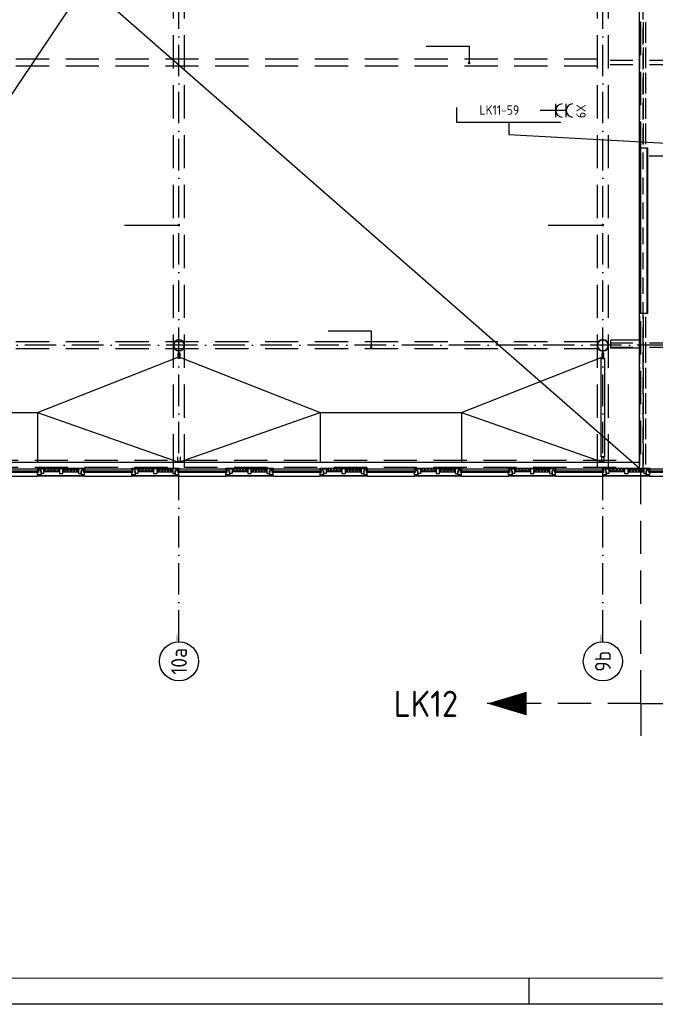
# Model space of a CAD drawing. Header units: millimetres. Extents: x 84333 to 241285, y -2244 to 84291.
# Tile 23 of 74: x 158474 to 170620, y 191 to 18995. Entities that reach past the tile are written whole.
import ezdxf
from ezdxf.enums import TextEntityAlignment as Align

# ---------------------------------------------------------------- set-up
doc = ezdxf.new("R2010")
doc.units = ezdxf.units.MM
doc.header["$LTSCALE"] = 100
for name, pattern in [('DASHDOT', [9, 6, -1.5, 0, -1.5]), ('HIDDEN', [9.525, 6.35, -3.175]), ('HIDDEN2', [4.7625, 3.175, -1.5875])]:
    doc.linetypes.add(name, pattern=pattern)
doc.layers.get('0').update_dxf_attribs({"linetype": 'CONTINUOUS'})
for name, color, linetype in [('AFDELING', 4, 'CONTINUOUS'), ('AL$7----_STRAMIEN', 1, 'DASHDOT'), ('AL21K---_ISOLATIE', 1, 'CONTINUOUS'), ('AL22----_BINNENWAND', 7, 'CONTINUOUS'), ('AL23----_VLOEREN', 4, 'CONTINUOUS'), ('AL28----_KONSTRUKTIE', 3, 'CONTINUOUS'), ('AL31----_BUITENKOZ', 7, 'CONTINUOUS'), ('AL32----_BINNENKOZ', 7, 'CONTINUOUS'), ('ALN-----_BLOCKNAAM', 2, 'CONTINUOUS'), ('ALXOU---_GLAS', 7, 'CONTINUOUS'), ('EB62203-_ATTRIB', 2, 'CONTINUOUS'), ('EL62203-_KRACHT-WCD230', 3, 'CONTINUOUS'), ('EL6441--_DATACOM', 3, 'CONTINUOUS'), ('FL82----', 7, 'CONTINUOUS'), ('LIJN025', 10, 'CONTINUOUS'), ('LIJN050', 90, 'CONTINUOUS'), ('LIJN070', 130, 'CONTINUOUS'), ('MV-BINNENKOZIJN', 1, 'CONTINUOUS'), ('TEKST25', 10, 'CONTINUOUS'), ('TEKST35', 50, 'CONTINUOUS'), ('TEKST50', 90, 'CONTINUOUS')]:
    doc.layers.add(name, color=color, linetype=linetype)
doc.styles.add('1_8', font='ISO', dxfattribs={"height": 1.8})
doc.styles.add('ISO', font='ISO.shx')
doc.styles.add('MAATVOERING', font='iso.shx')
doc.styles.add('NORATT', font='isocp.shx')
doc.styles.add('ROMAND', font='romand')
doc.styles.get("Standard").update_dxf_attribs({"font": 'iso.shx'})
doc.styles.add('TECHNIC', font='technic_.ttf')

# ---------------------------------------------------------------- blocks, each defined once
blk = doc.blocks.new('A0-GE')
at = {"layer": 'LIJN025'}
blk.add_line((775, 0), (775, 5), dxfattribs=at)
blk.add_lwpolyline([(1500, 841), (1500, 0), (0, 0), (0, 841)], close=True, dxfattribs=at)
at = {"layer": 'LIJN050', "const_width": 0.2}
blk.add_lwpolyline([(1495, 836), (25, 836), (25, 5), (1495, 5)], close=True, dxfattribs=at)
at = {"layer": 'TEKST25', "style": 'ROMAND', "width": 2.899115}
blk.add_attdef('STATUS', text='', height=2.5, dxfattribs=at).set_placement((1454, 71.5), (1493, 71.5), align=Align.FIT)
at = {"layer": 'TEKST25', "style": 'ISO'}
for tag, p in [('E', (1455.25, 66)), ('NAAM-E', (1466.75, 66)), ('DATUM-E', (1485, 66)), ('D', (1455.25, 61)), ('NAAM-D', (1466.75, 61)), ('DATUM-D', (1485, 61)), ('C', (1455.25, 56)), ('NAAM-C', (1466.75, 56)), ('DATUM-C', (1485, 56)), ('B', (1455.25, 51)), ('NAAM-B', (1466.75, 51)), ('DATUM-B', (1485, 51)), ('A', (1455.25, 46)), ('NAAM-A', (1466.75, 46)), ('DATUM-A', (1485, 46))]:
    blk.add_attdef(tag, text='', height=2.5, dxfattribs=at).set_placement(p, align=Align.CENTER)
for tag, p in [('DATUM', (1332.75, 36.25)), ('SCHAAL', (1368, 36.25)), ('GETEKEND', (1398.25, 36.25)), ('GECONTOL.', (1433, 36.25)), ('FORMAAT', (1463.25, 28.25))]:
    blk.add_attdef(tag, p, '', height=2.5, dxfattribs=at)
at = {"layer": 'TEKST35', "style": 'ISO'}
for tag, p in [('PROJECT', (1334.5, 72.5)), ('PLAATS', (1334.5, 63.5)), ('INSTALLATIE-REGEL1', (1334.5, 52.5)), ('INSTALLATIE-REGEL2', (1334.5, 43.5))]:
    blk.add_attdef(tag, p, '', height=4, dxfattribs=at)
blk.add_attdef('PROJ.NR.', text='', height=4, dxfattribs=at).set_placement((1481, 23), align=Align.CENTER)
at = {"layer": 'TEKST50', "style": 'ISO'}
blk.add_attdef('FILE-NAAM', text='', height=5, dxfattribs=at).set_placement((1473.5, 7.5), align=Align.CENTER)
blk = doc.blocks.new('DEMARKATIE1EB')
at = {"layer": 'LIJN050'}
blk.add_lwpolyline([(-54807, -5528, 0, 453, 0), (-54053, -5528, 453, 453, 0)], format="xyseb", dxfattribs=at)
at = {"layer": 'LIJN070', "linetype": 'HIDDEN'}
for p, q in [((-51870, -5528), (-51870, 23182)), ((-51870, -5528), (-54807, -5528)), ((-51870, -5528), (-51870, -6146)), ((-51852, -5528), (-48915, -5528))]:
    blk.add_line(p, q, dxfattribs=at)
at = {"layer": 'TEKST50', "style": 'MAATVOERING'}
blk.add_text('LK12', height=500, dxfattribs=at).set_placement((-56591, -5783))
blk = doc.blocks.new('ES3W2A')
for p, q in [((1.25, 2), (-1.25, 2)), ((0, 2), (0, -3)), ((1.25, 0), (-1.25, 0))]:
    blk.add_line(p, q)
for centre in [(0, 3.25), (0, 1.25)]:
    blk.add_arc(centre, 1.25, 180, 0)
at = {"style": '1_8'}
for tag, flags, p in [('VERMOGEN', 9, (-2.5, 5)), ('GROEP', 8, (0, 5)), ('SCHAK', 8, (2.5, 5)), ('GELIJK', 9, (5, 5)), ('KAST', 9, (7, 5)), ('TAL', 8, (2.5, 5))]:
    blk.add_attdef(tag, text='', height=1.8, rotation=90, dxfattribs=dict(at, flags=flags)).set_placement(p, align=Align.MIDDLE_CENTER)
at = {"style": '1_8', "width": 0.7, "flags": 8}
blk.add_attdef('DOEL', text='', height=1.8, rotation=90, dxfattribs=at).set_placement((-2.5, 5), align=Align.MIDDLE_LEFT)
at = {"style": '1_8', "flags": 9}
blk.add_attdef('M_CODE', text='', height=1.8, dxfattribs=at).set_placement((0, 0), align=Align.MIDDLE_CENTER)
blk = doc.blocks.new('1011')
at = {"layer": 'AL$7----_STRAMIEN', "color": 7, "linetype": 'Continuous'}
blk.add_circle((-750, 0), 750, dxfattribs=at)
at = {"layer": 'AL$7----_STRAMIEN', "color": 3, "linetype": 'Continuous'}
blk.add_attdef('STR-NAAM', text='', height=600, rotation=360, dxfattribs=at).set_placement((-750, 0), align=Align.MIDDLE)
at = {"layer": 'ALN-----_BLOCKNAAM', "linetype": 'Continuous'}
blk.add_text('1011', height=100, dxfattribs=at).set_placement((0, 0))
blk = doc.blocks.new('A$C13e6995e')
at = {"layer": 'AL$7----_STRAMIEN'}
for points in [[(77185, 9360), (77185, 48023)], [(85285, 9360), (85285, 48023)]]:
    blk.add_lwpolyline(points, dxfattribs=at)
at = {"layer": 'AL$7----_STRAMIEN', "color": 1}
blk.add_lwpolyline([(107244, 15020), (59485, 15020), (37921, 15020)], dxfattribs=at)
at = {"layer": 'AL21K---_ISOLATIE', "color": 8, "linetype": 'Continuous'}
for p, q in [((74899, 12661), (74599, 12661)), ((74629, 12661), (74599, 12601)), ((74899, 12601), (74599, 12601)), ((74659, 12601), (74629, 12661)), ((74689, 12661), (74659, 12601)), ((74719, 12601), (74689, 12661)), ((74749, 12661), (74719, 12601)), ((74779, 12601), (74749, 12661)), ((74809, 12661), (74779, 12601)), ((74839, 12601), (74809, 12661)), ((74869, 12661), (74839, 12601)), ((74899, 12601), (74869, 12661)), ((74966, 12661), (75265, 12661)), ((74966, 12661), (74996, 12601)), ((74966, 12601), (75265, 12601)), ((74996, 12601), (75026, 12661)), ((75026, 12661), (75056, 12601)), ((75056, 12601), (75086, 12661)), ((75086, 12661), (75116, 12601)), ((75116, 12601), (75146, 12661)), ((75146, 12661), (75176, 12601)), ((75176, 12601), (75206, 12661)), ((75206, 12661), (75235, 12601)), ((75235, 12601), (75265, 12661)), ((76699, 12661), (76399, 12661)), ((76429, 12661), (76399, 12601)), ((76699, 12601), (76399, 12601)), ((76459, 12601), (76429, 12661)), ((76489, 12661), (76459, 12601)), ((76519, 12601), (76489, 12661)), ((76549, 12661), (76519, 12601)), ((76579, 12601), (76549, 12661)), ((76609, 12661), (76579, 12601)), ((76639, 12601), (76609, 12661)), ((76669, 12661), (76639, 12601)), ((76699, 12601), (76669, 12661)), ((76766, 12661), (77065, 12661)), ((76766, 12661), (76796, 12601)), ((76766, 12601), (77065, 12601)), ((76796, 12601), (76826, 12661)), ((76826, 12661), (76856, 12601)), ((76856, 12601), (76886, 12661)), ((76886, 12661), (76916, 12601)), ((76916, 12601), (76946, 12661)), ((76946, 12661), (76976, 12601)), ((76976, 12601), (77006, 12661)), ((77006, 12661), (77035, 12601)), ((77035, 12601), (77065, 12661)), ((78499, 12661), (78199, 12661)), ((78229, 12661), (78199, 12601)), ((78499, 12601), (78199, 12601)), ((78259, 12601), (78229, 12661)), ((78289, 12661), (78259, 12601)), ((78319, 12601), (78289, 12661)), ((78349, 12661), (78319, 12601)), ((78379, 12601), (78349, 12661)), ((78409, 12661), (78379, 12601)), ((78439, 12601), (78409, 12661)), ((78469, 12661), (78439, 12601)), ((78499, 12601), (78469, 12661)), ((78566, 12661), (78865, 12661)), ((78566, 12661), (78596, 12601)), ((78566, 12601), (78865, 12601)), ((78596, 12601), (78626, 12661)), ((78626, 12661), (78656, 12601)), ((78656, 12601), (78686, 12661)), ((78686, 12661), (78716, 12601)), ((78716, 12601), (78746, 12661)), ((78746, 12661), (78776, 12601)), ((78776, 12601), (78806, 12661)), ((78806, 12661), (78835, 12601)), ((78835, 12601), (78865, 12661)), ((80299, 12661), (79999, 12661)), ((80029, 12661), (79999, 12601)), ((80299, 12601), (79999, 12601)), ((80059, 12601), (80029, 12661)), ((80089, 12661), (80059, 12601)), ((80119, 12601), (80089, 12661)), ((80149, 12661), (80119, 12601)), ((80179, 12601), (80149, 12661)), ((80209, 12661), (80179, 12601)), ((80239, 12601), (80209, 12661)), ((80269, 12661), (80239, 12601)), ((80299, 12601), (80269, 12661)), ((80366, 12661), (80665, 12661)), ((80366, 12661), (80396, 12601)), ((80366, 12601), (80665, 12601)), ((80396, 12601), (80426, 12661)), ((80426, 12661), (80456, 12601)), ((80456, 12601), (80486, 12661)), ((80486, 12661), (80516, 12601)), ((80516, 12601), (80546, 12661)), ((80546, 12661), (80576, 12601)), ((80576, 12601), (80606, 12661)), ((80606, 12661), (80635, 12601)), ((80635, 12601), (80665, 12661)), ((82099, 12661), (81799, 12661)), ((81829, 12661), (81799, 12601)), ((82099, 12601), (81799, 12601)), ((81859, 12601), (81829, 12661)), ((81889, 12661), (81859, 12601)), ((81919, 12601), (81889, 12661)), ((81949, 12661), (81919, 12601)), ((81979, 12601), (81949, 12661)), ((82009, 12661), (81979, 12601)), ((82039, 12601), (82009, 12661)), ((82069, 12661), (82039, 12601)), ((82099, 12601), (82069, 12661)), ((82166, 12661), (82465, 12661)), ((82166, 12661), (82196, 12601)), ((82166, 12601), (82465, 12601)), ((82196, 12601), (82226, 12661)), ((82226, 12661), (82256, 12601)), ((82256, 12601), (82286, 12661)), ((82286, 12661), (82316, 12601)), ((82316, 12601), (82346, 12661)), ((82346, 12661), (82376, 12601)), ((82376, 12601), (82406, 12661)), ((82406, 12661), (82435, 12601)), ((82435, 12601), (82465, 12661)), ((83899, 12661), (83599, 12661)), ((83629, 12661), (83599, 12601)), ((83899, 12601), (83599, 12601)), ((83659, 12601), (83629, 12661)), ((83689, 12661), (83659, 12601)), ((83719, 12601), (83689, 12661)), ((83749, 12661), (83719, 12601)), ((83779, 12601), (83749, 12661)), ((83809, 12661), (83779, 12601)), ((83839, 12601), (83809, 12661)), ((83869, 12661), (83839, 12601)), ((83899, 12601), (83869, 12661)), ((83966, 12661), (84265, 12661)), ((83966, 12661), (83996, 12601)), ((83966, 12601), (84265, 12601)), ((83996, 12601), (84026, 12661)), ((84026, 12661), (84056, 12601)), ((84056, 12601), (84086, 12661)), ((84086, 12661), (84116, 12601)), ((84116, 12601), (84146, 12661)), ((84146, 12661), (84176, 12601)), ((84176, 12601), (84206, 12661)), ((84206, 12661), (84235, 12601)), ((84235, 12601), (84265, 12661)), ((85699, 12661), (85399, 12661)), ((85429, 12661), (85399, 12601)), ((85699, 12601), (85399, 12601)), ((85459, 12601), (85429, 12661)), ((85489, 12661), (85459, 12601)), ((85519, 12601), (85489, 12661)), ((85549, 12661), (85519, 12601)), ((85579, 12601), (85549, 12661)), ((85609, 12661), (85579, 12601)), ((85639, 12601), (85609, 12661)), ((85669, 12661), (85639, 12601)), ((85699, 12601), (85669, 12661)), ((85766, 12661), (86065, 12661)), ((85766, 12661), (85796, 12601)), ((85766, 12601), (86065, 12601)), ((85796, 12601), (85826, 12661)), ((85826, 12661), (85856, 12601)), ((85856, 12601), (85886, 12661)), ((85886, 12661), (85916, 12601)), ((85916, 12601), (85946, 12661)), ((85946, 12661), (85976, 12601)), ((85976, 12601), (86006, 12661)), ((86006, 12661), (86035, 12601)), ((86035, 12601), (86065, 12661))]:
    blk.add_line(p, q, dxfattribs=at)
at = {"layer": 'AL22----_BINNENWAND', "color": 8}
for p, q in [((85987, 15630), (85987, 18792)), ((85987, 18792), (86137, 18792)), ((86137, 18792), (86137, 15630)), ((86137, 15630), (85987, 15630))]:
    blk.add_line(p, q, dxfattribs=at)
at = {"layer": 'AL22----_BINNENWAND', "color": 8, "linetype": 'Continuous'}
for p, q in [((86002, 18792), (86002, 15630)), ((86122, 18792), (86122, 15630))]:
    blk.add_line(p, q, dxfattribs=at)
at = {"layer": 'AL23----_VLOEREN', "color": 8}
for p, q in [((69182, 12640), (85987, 37720)), ((85987, 12673), (85987, 37720)), ((64831, 31191), (85987, 12673))]:
    blk.add_line(p, q, dxfattribs=at)
at = {"layer": 'AL28----_KONSTRUKTIE', "color": 8}
for p, q in [((85987, 15116), (85439, 15116)), ((85439, 14966), (85439, 15116)), ((85987, 14966), (85439, 14966))]:
    blk.add_line(p, q, dxfattribs=at)
for centre, radius, start, end in [((77185, 15020), 110, 0, 180), ((77185, 15020), 102, 0, 180), ((85285, 15020), 110, 0, 180), ((85285, 15020), 102, 0, 180), ((77185, 15020), 110, 180, 0), ((77185, 15020), 102, 180, 0), ((85285, 15020), 110, 180, 0), ((85285, 15020), 102, 180, 0)]:
    blk.add_arc(centre, radius, start, end, dxfattribs=at)
at = {"layer": 'AL31----_BUITENKOZ', "color": 8}
for p, q in [((73582, 12661), (74482, 12661)), ((74482, 12661), (74482, 12676)), ((74482, 12676), (75382, 12676)), ((75382, 12661), (74482, 12661)), ((74499, 12661), (74482, 12661)), ((74482, 12661), (74482, 12622)), ((74482, 12622), (74499, 12622)), ((74499, 12622), (74499, 12661)), ((74499, 12661), (74532, 12661)), ((74499, 12592), (74499, 12661)), ((74532, 12661), (74532, 12626)), ((74532, 12626), (74532, 12661)), ((74532, 12661), (74599, 12661)), ((74532, 12626), (74549, 12626)), ((74549, 12626), (74532, 12626)), ((74549, 12626), (74549, 12547)), ((74549, 12571), (74549, 12626)), ((74599, 12661), (74599, 12571)), ((74899, 12661), (74899, 12571)), ((74966, 12661), (74899, 12661)), ((74966, 12571), (74966, 12661)), ((75265, 12661), (75265, 12571)), ((75332, 12661), (75265, 12661)), ((75332, 12626), (75315, 12626)), ((75315, 12626), (75315, 12547)), ((75315, 12571), (75315, 12626)), ((75315, 12626), (75332, 12626)), ((75365, 12661), (75332, 12661)), ((75332, 12661), (75332, 12626)), ((75332, 12626), (75332, 12661)), ((75365, 12622), (75365, 12661)), ((75365, 12661), (75382, 12661)), ((75365, 12592), (75365, 12661)), ((75382, 12622), (75365, 12622)), ((75382, 12676), (75382, 12661)), ((75382, 12661), (76282, 12661)), ((75382, 12661), (75382, 12622)), ((76282, 12661), (76282, 12676)), ((76282, 12676), (77182, 12676)), ((76299, 12661), (76282, 12661)), ((76282, 12661), (76282, 12622)), ((77182, 12661), (76282, 12661)), ((76282, 12622), (76299, 12622)), ((76299, 12622), (76299, 12661)), ((76299, 12661), (76332, 12661)), ((76299, 12592), (76299, 12661)), ((76332, 12661), (76332, 12626)), ((76332, 12626), (76332, 12661)), ((76332, 12661), (76399, 12661)), ((76332, 12626), (76349, 12626)), ((76349, 12626), (76332, 12626)), ((76349, 12626), (76349, 12547)), ((76349, 12571), (76349, 12626)), ((76399, 12661), (76399, 12571)), ((76699, 12661), (76699, 12571)), ((76766, 12661), (76699, 12661)), ((76766, 12571), (76766, 12661)), ((77065, 12661), (77065, 12571)), ((77132, 12661), (77065, 12661)), ((77115, 12571), (77115, 12626)), ((77115, 12626), (77132, 12626)), ((77132, 12626), (77115, 12626)), ((77115, 12626), (77115, 12547)), ((77132, 12626), (77132, 12661)), ((77165, 12661), (77132, 12661)), ((77132, 12661), (77132, 12626)), ((77165, 12622), (77165, 12661)), ((77165, 12661), (77182, 12661)), ((77165, 12592), (77165, 12661)), ((77182, 12622), (77165, 12622)), ((77182, 12676), (77182, 12661)), ((77182, 12661), (78082, 12661)), ((77182, 12661), (77182, 12622)), ((78082, 12661), (78082, 12676)), ((78082, 12676), (78982, 12676)), ((78982, 12661), (78082, 12661)), ((78099, 12661), (78082, 12661)), ((78082, 12661), (78082, 12622)), ((78082, 12622), (78099, 12622)), ((78099, 12622), (78099, 12661)), ((78099, 12661), (78132, 12661)), ((78099, 12592), (78099, 12661)), ((78132, 12626), (78132, 12661)), ((78132, 12661), (78199, 12661)), ((78132, 12661), (78132, 12626)), ((78149, 12626), (78132, 12626)), ((78132, 12626), (78149, 12626)), ((78149, 12571), (78149, 12626)), ((78149, 12626), (78149, 12547)), ((78199, 12661), (78199, 12571)), ((78499, 12661), (78499, 12571)), ((78566, 12661), (78499, 12661)), ((78566, 12571), (78566, 12661)), ((78865, 12661), (78865, 12571)), ((78932, 12661), (78865, 12661)), ((78915, 12571), (78915, 12626)), ((78915, 12626), (78932, 12626)), ((78932, 12626), (78915, 12626)), ((78915, 12626), (78915, 12547)), ((78932, 12626), (78932, 12661)), ((78965, 12661), (78932, 12661)), ((78932, 12661), (78932, 12626)), ((78965, 12622), (78965, 12661)), ((78965, 12661), (78982, 12661)), ((78965, 12592), (78965, 12661)), ((78982, 12622), (78965, 12622)), ((78982, 12676), (78982, 12661)), ((78982, 12661), (79882, 12661)), ((78982, 12661), (78982, 12622)), ((79882, 12661), (79882, 12676)), ((79882, 12676), (80782, 12676)), ((80782, 12661), (79882, 12661)), ((79899, 12661), (79882, 12661)), ((79882, 12661), (79882, 12622)), ((79882, 12622), (79899, 12622)), ((79899, 12622), (79899, 12661)), ((79899, 12661), (79932, 12661)), ((79899, 12592), (79899, 12661)), ((79932, 12661), (79932, 12626)), ((79932, 12626), (79932, 12661)), ((79932, 12661), (79999, 12661)), ((79932, 12626), (79949, 12626)), ((79949, 12626), (79932, 12626)), ((79949, 12626), (79949, 12547)), ((79949, 12571), (79949, 12626)), ((79999, 12661), (79999, 12571)), ((80299, 12661), (80299, 12571)), ((80366, 12661), (80299, 12661)), ((80366, 12571), (80366, 12661)), ((80665, 12661), (80665, 12571)), ((80732, 12661), (80665, 12661)), ((80732, 12626), (80715, 12626)), ((80715, 12626), (80715, 12547)), ((80715, 12571), (80715, 12626)), ((80715, 12626), (80732, 12626)), ((80765, 12661), (80732, 12661)), ((80732, 12661), (80732, 12626)), ((80732, 12626), (80732, 12661)), ((80765, 12622), (80765, 12661)), ((80765, 12661), (80782, 12661)), ((80765, 12592), (80765, 12661)), ((80782, 12622), (80765, 12622)), ((80782, 12676), (80782, 12661)), ((80782, 12661), (81682, 12661)), ((80782, 12661), (80782, 12622)), ((81682, 12661), (81682, 12676)), ((81682, 12676), (82582, 12676)), ((82582, 12661), (81682, 12661)), ((81699, 12661), (81682, 12661)), ((81682, 12661), (81682, 12622)), ((81682, 12622), (81699, 12622)), ((81699, 12622), (81699, 12661)), ((81699, 12661), (81732, 12661)), ((81699, 12592), (81699, 12661)), ((81732, 12626), (81732, 12661)), ((81732, 12661), (81799, 12661)), ((81732, 12661), (81732, 12626)), ((81749, 12626), (81732, 12626)), ((81732, 12626), (81749, 12626)), ((81749, 12571), (81749, 12626)), ((81749, 12626), (81749, 12547)), ((81799, 12661), (81799, 12571)), ((82099, 12661), (82099, 12571)), ((82166, 12661), (82099, 12661)), ((82166, 12571), (82166, 12661)), ((82465, 12661), (82465, 12571)), ((82532, 12661), (82465, 12661)), ((82515, 12571), (82515, 12626)), ((82515, 12626), (82532, 12626)), ((82532, 12626), (82515, 12626)), ((82515, 12626), (82515, 12547)), ((82532, 12626), (82532, 12661)), ((82565, 12661), (82532, 12661)), ((82532, 12661), (82532, 12626)), ((82565, 12622), (82565, 12661)), ((82565, 12661), (82582, 12661)), ((82565, 12592), (82565, 12661)), ((82582, 12622), (82565, 12622)), ((82582, 12676), (82582, 12661)), ((82582, 12661), (83482, 12661)), ((82582, 12661), (82582, 12622)), ((83482, 12661), (83482, 12676)), ((83482, 12676), (84382, 12676)), ((84382, 12661), (83482, 12661)), ((83499, 12661), (83482, 12661)), ((83482, 12661), (83482, 12622)), ((83482, 12622), (83499, 12622)), ((83499, 12622), (83499, 12661)), ((83499, 12661), (83532, 12661)), ((83499, 12592), (83499, 12661)), ((83532, 12626), (83532, 12661)), ((83532, 12661), (83599, 12661)), ((83532, 12661), (83532, 12626)), ((83549, 12626), (83532, 12626)), ((83532, 12626), (83549, 12626)), ((83549, 12571), (83549, 12626)), ((83549, 12626), (83549, 12547)), ((83599, 12661), (83599, 12571)), ((83899, 12661), (83899, 12571)), ((83966, 12661), (83899, 12661)), ((83966, 12571), (83966, 12661)), ((84265, 12661), (84265, 12571)), ((84332, 12661), (84265, 12661)), ((84332, 12626), (84315, 12626)), ((84315, 12626), (84315, 12547)), ((84315, 12571), (84315, 12626)), ((84315, 12626), (84332, 12626)), ((84365, 12661), (84332, 12661)), ((84332, 12661), (84332, 12626)), ((84332, 12626), (84332, 12661)), ((84365, 12622), (84365, 12661)), ((84365, 12661), (84382, 12661)), ((84365, 12592), (84365, 12661)), ((84382, 12622), (84365, 12622)), ((84382, 12676), (84382, 12661)), ((84382, 12661), (85282, 12661)), ((84382, 12661), (84382, 12622)), ((85282, 12661), (85282, 12676)), ((85282, 12676), (86182, 12676)), ((86182, 12661), (85282, 12661)), ((85299, 12661), (85282, 12661)), ((85282, 12661), (85282, 12622)), ((85282, 12622), (85299, 12622)), ((85299, 12622), (85299, 12661)), ((85299, 12661), (85332, 12661)), ((85299, 12592), (85299, 12661)), ((85332, 12661), (85332, 12626)), ((85332, 12626), (85332, 12661)), ((85332, 12661), (85399, 12661)), ((85332, 12626), (85349, 12626)), ((85349, 12626), (85332, 12626)), ((85349, 12626), (85349, 12547)), ((85349, 12571), (85349, 12626)), ((85399, 12661), (85399, 12571)), ((85699, 12661), (85699, 12571)), ((85766, 12661), (85699, 12661)), ((85766, 12571), (85766, 12661)), ((86065, 12661), (86065, 12571)), ((86132, 12661), (86065, 12661)), ((86132, 12626), (86115, 12626)), ((86115, 12626), (86115, 12547)), ((86115, 12571), (86115, 12626)), ((86115, 12626), (86132, 12626)), ((86165, 12661), (86132, 12661)), ((86132, 12661), (86132, 12626)), ((86132, 12626), (86132, 12661)), ((86165, 12622), (86165, 12661)), ((86165, 12661), (86182, 12661)), ((86165, 12592), (86165, 12661)), ((86182, 12622), (86165, 12622)), ((86182, 12676), (86182, 12661)), ((86182, 12661), (87082, 12661)), ((86182, 12661), (86182, 12622)), ((73582, 12520), (74482, 12520)), ((74482, 12547), (74482, 12592)), ((74482, 12592), (74499, 12592)), ((74549, 12547), (74482, 12547)), ((74482, 12520), (74482, 12532)), ((74482, 12532), (75382, 12532)), ((75382, 12520), (74482, 12520)), ((74492, 12532), (74492, 12547)), ((74492, 12547), (74535, 12547)), ((74535, 12532), (74492, 12532)), ((74535, 12547), (74535, 12532)), ((74599, 12571), (74549, 12571)), ((74899, 12571), (74966, 12571)), ((75265, 12571), (75315, 12571)), ((75315, 12547), (75382, 12547)), ((75329, 12547), (75329, 12532)), ((75372, 12547), (75329, 12547)), ((75329, 12532), (75372, 12532)), ((75382, 12592), (75365, 12592)), ((75372, 12532), (75372, 12547)), ((75382, 12547), (75382, 12592)), ((75382, 12532), (75382, 12520)), ((75382, 12520), (76282, 12520)), ((76282, 12547), (76282, 12592)), ((76282, 12592), (76299, 12592)), ((76349, 12547), (76282, 12547)), ((76282, 12520), (76282, 12532)), ((76282, 12532), (77182, 12532)), ((77182, 12520), (76282, 12520)), ((76292, 12532), (76292, 12547)), ((76292, 12547), (76335, 12547)), ((76335, 12532), (76292, 12532)), ((76335, 12547), (76335, 12532)), ((76399, 12571), (76349, 12571)), ((76699, 12571), (76766, 12571)), ((77065, 12571), (77115, 12571)), ((77115, 12547), (77182, 12547)), ((77129, 12547), (77129, 12532)), ((77172, 12547), (77129, 12547)), ((77129, 12532), (77172, 12532)), ((77182, 12592), (77165, 12592)), ((77172, 12532), (77172, 12547)), ((77182, 12547), (77182, 12592)), ((77182, 12532), (77182, 12520)), ((77182, 12520), (78082, 12520)), ((78082, 12547), (78082, 12592)), ((78082, 12592), (78099, 12592)), ((78149, 12547), (78082, 12547)), ((78082, 12520), (78082, 12532)), ((78082, 12532), (78982, 12532)), ((78982, 12520), (78082, 12520)), ((78092, 12532), (78092, 12547)), ((78092, 12547), (78135, 12547)), ((78135, 12532), (78092, 12532)), ((78135, 12547), (78135, 12532)), ((78199, 12571), (78149, 12571)), ((78499, 12571), (78566, 12571)), ((78865, 12571), (78915, 12571)), ((78915, 12547), (78982, 12547)), ((78929, 12547), (78929, 12532)), ((78972, 12547), (78929, 12547)), ((78929, 12532), (78972, 12532)), ((78982, 12592), (78965, 12592)), ((78972, 12532), (78972, 12547)), ((78982, 12547), (78982, 12592)), ((78982, 12532), (78982, 12520)), ((78982, 12520), (79882, 12520)), ((79882, 12547), (79882, 12592)), ((79882, 12592), (79899, 12592)), ((79949, 12547), (79882, 12547)), ((79882, 12520), (79882, 12532)), ((79882, 12532), (80782, 12532)), ((80782, 12520), (79882, 12520)), ((79892, 12532), (79892, 12547)), ((79892, 12547), (79935, 12547)), ((79935, 12532), (79892, 12532)), ((79935, 12547), (79935, 12532)), ((79999, 12571), (79949, 12571)), ((80299, 12571), (80366, 12571)), ((80665, 12571), (80715, 12571)), ((80715, 12547), (80782, 12547)), ((80729, 12547), (80729, 12532)), ((80772, 12547), (80729, 12547)), ((80729, 12532), (80772, 12532)), ((80782, 12592), (80765, 12592)), ((80772, 12532), (80772, 12547)), ((80782, 12547), (80782, 12592)), ((80782, 12532), (80782, 12520)), ((80782, 12520), (81682, 12520)), ((81682, 12547), (81682, 12592)), ((81682, 12592), (81699, 12592)), ((81749, 12547), (81682, 12547)), ((81682, 12520), (81682, 12532)), ((81682, 12532), (82582, 12532)), ((82582, 12520), (81682, 12520)), ((81692, 12532), (81692, 12547)), ((81692, 12547), (81735, 12547)), ((81735, 12532), (81692, 12532)), ((81735, 12547), (81735, 12532)), ((81799, 12571), (81749, 12571)), ((82099, 12571), (82166, 12571)), ((82465, 12571), (82515, 12571)), ((82515, 12547), (82582, 12547)), ((82529, 12547), (82529, 12532)), ((82572, 12547), (82529, 12547)), ((82529, 12532), (82572, 12532)), ((82582, 12592), (82565, 12592)), ((82572, 12532), (82572, 12547)), ((82582, 12547), (82582, 12592)), ((82582, 12532), (82582, 12520)), ((82582, 12520), (83482, 12520)), ((83482, 12547), (83482, 12592)), ((83482, 12592), (83499, 12592)), ((83549, 12547), (83482, 12547)), ((83482, 12520), (83482, 12532)), ((83482, 12532), (84382, 12532)), ((84382, 12520), (83482, 12520)), ((83492, 12532), (83492, 12547)), ((83492, 12547), (83535, 12547)), ((83535, 12532), (83492, 12532)), ((83535, 12547), (83535, 12532)), ((83599, 12571), (83549, 12571)), ((83899, 12571), (83966, 12571)), ((84265, 12571), (84315, 12571)), ((84315, 12547), (84382, 12547)), ((84329, 12547), (84329, 12532)), ((84372, 12547), (84329, 12547)), ((84329, 12532), (84372, 12532)), ((84382, 12592), (84365, 12592)), ((84372, 12532), (84372, 12547)), ((84382, 12547), (84382, 12592)), ((84382, 12532), (84382, 12520)), ((84382, 12520), (85282, 12520)), ((85282, 12547), (85282, 12592)), ((85282, 12592), (85299, 12592)), ((85349, 12547), (85282, 12547)), ((85282, 12520), (85282, 12532)), ((85282, 12532), (86182, 12532)), ((86182, 12520), (85282, 12520)), ((85292, 12532), (85292, 12547)), ((85292, 12547), (85335, 12547)), ((85335, 12532), (85292, 12532)), ((85335, 12547), (85335, 12532)), ((85399, 12571), (85349, 12571)), ((85699, 12571), (85766, 12571)), ((86065, 12571), (86115, 12571)), ((86115, 12547), (86182, 12547)), ((86129, 12547), (86129, 12532)), ((86172, 12547), (86129, 12547)), ((86129, 12532), (86172, 12532)), ((86182, 12592), (86165, 12592)), ((86172, 12532), (86172, 12547)), ((86182, 12547), (86182, 12592)), ((86182, 12532), (86182, 12520)), ((86182, 12520), (87082, 12520))]:
    blk.add_line(p, q, dxfattribs=at)
at = {"layer": 'AL32----_BINNENKOZ', "color": 8, "linetype": 'HIDDEN2'}
for p, q in [((85987, 12667), (85987, 37719)), ((86056, 12667), (86056, 37719))]:
    blk.add_line(p, q, dxfattribs=at)
at = {"layer": 'AL32----_BINNENKOZ', "color": 8}
for p, q in [((85987, 21211), (85987, 20782)), ((86054, 21194), (86054, 20799)), ((86101, 21194), (86101, 20799)), ((85987, 20726), (85987, 20297)), ((86054, 20709), (86054, 20314)), ((86101, 20709), (86101, 20314)), ((85987, 20241), (85987, 19812)), ((86054, 20224), (86054, 19829)), ((86101, 20224), (86101, 19829)), ((85987, 19756), (85987, 19327)), ((86054, 19739), (86054, 19344)), ((86101, 19739), (86101, 19344)), ((85987, 19271), (85987, 18842)), ((86054, 19254), (86054, 18859)), ((86101, 19254), (86101, 18859)), ((85987, 15580), (85987, 15151)), ((86054, 15563), (86054, 15168)), ((86101, 15563), (86101, 15168)), ((85987, 15095), (85987, 14666)), ((86054, 15078), (86054, 14683)), ((86101, 15078), (86101, 14683)), ((77165, 14870), (77165, 14770)), ((77205, 14870), (77165, 14870)), ((77205, 14770), (77205, 14870)), ((85265, 14870), (85265, 14770)), ((85305, 14870), (85265, 14870)), ((85305, 14770), (85305, 14870)), ((74482, 13737), (77185, 14798)), ((77182, 14798), (79882, 13737)), ((82582, 13737), (85285, 14798)), ((85255, 12889), (85255, 14770)), ((85255, 14770), (85315, 14770)), ((85265, 14770), (85305, 14770)), ((85315, 14770), (85315, 12889)), ((85987, 14610), (85987, 14181)), ((86054, 14593), (86054, 14198)), ((86101, 14593), (86101, 14198)), ((85987, 14125), (85987, 13696)), ((86054, 14108), (86054, 13713)), ((86101, 14108), (86101, 13713)), ((71782, 13737), (74482, 13737)), ((74482, 13737), (77185, 12789)), ((74482, 13737), (74482, 12789)), ((77182, 12789), (79882, 13737)), ((79882, 13737), (82582, 13737)), ((79882, 13737), (79882, 12789)), ((82582, 13737), (85285, 12789)), ((82582, 13737), (82582, 12789)), ((85987, 13640), (85987, 13211)), ((86054, 13623), (86054, 13228)), ((86101, 13623), (86101, 13228)), ((85987, 13155), (85987, 12726)), ((86054, 13138), (86054, 12743)), ((86101, 13138), (86101, 12743)), ((68157, 12789), (85987, 12789)), ((77165, 12789), (77165, 12889)), ((77205, 12789), (77165, 12789)), ((77205, 12889), (77205, 12789)), ((85315, 12889), (85255, 12889)), ((85265, 12789), (85265, 12889)), ((85265, 12889), (85305, 12889)), ((85305, 12789), (85265, 12789)), ((85305, 12889), (85305, 12789))]:
    blk.add_line(p, q, dxfattribs=at)
at = {"layer": 'ALXOU---_GLAS', "color": 8}
for p, q in [((73565, 12622), (74499, 12622)), ((74499, 12622), (74499, 12592)), ((75365, 12592), (75365, 12622)), ((75365, 12622), (76299, 12622)), ((76299, 12622), (76299, 12592)), ((77165, 12592), (77165, 12622)), ((77165, 12622), (78099, 12622)), ((78099, 12622), (78099, 12592)), ((78965, 12592), (78965, 12622)), ((78965, 12622), (79899, 12622)), ((79899, 12622), (79899, 12592)), ((80765, 12592), (80765, 12622)), ((80765, 12622), (81699, 12622)), ((81699, 12622), (81699, 12592)), ((82565, 12592), (82565, 12622)), ((82565, 12622), (83499, 12622)), ((83499, 12622), (83499, 12592)), ((84365, 12592), (84365, 12622)), ((84365, 12622), (85299, 12622)), ((85299, 12622), (85299, 12592)), ((86165, 12592), (86165, 12622)), ((86165, 12622), (87099, 12622)), ((74499, 12592), (73565, 12592)), ((76299, 12592), (75365, 12592)), ((78099, 12592), (77165, 12592)), ((79899, 12592), (78965, 12592)), ((81699, 12592), (80765, 12592)), ((83499, 12592), (82565, 12592)), ((85299, 12592), (84365, 12592)), ((87099, 12592), (86165, 12592))]:
    blk.add_line(p, q, dxfattribs=at)
at = {"layer": 'MV-BINNENKOZIJN'}
for p, q in [((81907, 20731), (82729, 20731)), ((82729, 20731), (82729, 20413)), ((76141, 17318), (77183, 17318)), ((84240, 17318), (85282, 17318)), ((80035, 15295), (80857, 15295)), ((80857, 15295), (80857, 14977))]:
    blk.add_line(p, q, dxfattribs=at)
at = {"layer": 'MV-BINNENKOZIJN', "color": 2, "linetype": 'HIDDEN'}
for p, q in [((85180, 20488), (60190, 20488)), ((85180, 20353), (60190, 20353)), ((85541, 12822), (55527, 12822)), ((85541, 12687), (55527, 12687))]:
    blk.add_line(p, q, dxfattribs=at)
for points in [[(77080, 12686), (77080, 36726)], [(77290, 12686), (77290, 36726)], [(85180, 12686), (85180, 36726)], [(85390, 12686), (85390, 36726)], [(89668, 20457), (85421, 20457)], [(89668, 20374), (85421, 20374)], [(85180, 15088), (60190, 15088)], [(89668, 15061), (85421, 15061)], [(85180, 14953), (60190, 14953)], [(89668, 14979), (85421, 14979)]]:
    blk.add_lwpolyline(points, dxfattribs=at)
at = {"layer": 'MV-BINNENKOZIJN', "const_width": 25}
for points in [[(82716, 20413, 1), (82741, 20413, 1)], [(77170, 17318, 1), (77195, 17318, 1)], [(85269, 17318, 1), (85294, 17318, 1)], [(80845, 14977, 1), (80870, 14977, 1)]]:
    blk.add_lwpolyline(points, format="xyb", close=True, dxfattribs=at)
at = {"layer": 'AL$7----_STRAMIEN', "xscale": 0.5, "yscale": 0.5, "zscale": 0.5, "rotation": 90.00000000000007}
for p, values in [((77185, 9360), {'STR-NAAM': '10a'}), ((85285, 9360), {'STR-NAAM': '9b'})]:
    blk.add_blockref('1011', p, dxfattribs=at).add_auto_attribs(values)
at = {"layer": 'AFDELING', "color": 8, "style": 'TECHNIC'}
for p in [(92219, 54468), (58038, 41625), (88108, 41444)]:
    blk.add_attdef('VIDE', text='', height=500, dxfattribs=at).set_placement(p, align=Align.CENTER)
blk.add_attdef('VIDE', text='', height=500, rotation=90, dxfattribs=at).set_placement((75129, 25766), align=Align.CENTER)

msp = doc.modelspace()

# ---------------------------------------------------------------- linework, layer by layer
at = {"layer": 'EL62203-_KRACHT-WCD230'}
for p, q in [((166826, 17030, -1500), (166826, 17319, -1500)), ((168813, 17030, -1500), (166826, 17030, -1500)), ((167819, 17030, -1500), (167819, 16802, -1500)), ((167819, 16802, -1500), (177363, 16275))]:
    msp.add_line(p, q, dxfattribs=at)
at = {"layer": 'FL82----'}
msp.add_lwpolyline([(172900, 16389), (170500, 16389)], dxfattribs=at)

# ---------------------------------------------------------------- block references
at = {"xscale": 100, "yscale": 100, "zscale": 100}
msp.add_blockref('A0-GE', (90712, 191), dxfattribs=at)
at = {"layer": 'EL62203-_KRACHT-WCD230'}
ref = msp.add_blockref('ES3W2A', (168717, 17261), dxfattribs=dict(at, xscale=100, yscale=100, zscale=100, rotation=270))
ref.add_attrib('DOEL', '6X', dxfattribs={"layer": 'EB62203-_ATTRIB', "color": 1, "height": 180, "rotation": 90, "style": 'NORATT', "flags": 8}).set_placement((169200, 17378), align=Align.MIDDLE_RIGHT)
ref.add_attrib('GROEP', 'LK11-59', dxfattribs={"layer": 'EB62203-_ATTRIB', "color": 1, "height": 180, "style": 'NORATT', "flags": 8}).set_placement((168019, 17270), align=Align.MIDDLE_RIGHT)
at = {"layer": 'EL6441--_DATACOM'}
msp.add_blockref('A$C13e6995e', (84333, -2244), dxfattribs=at)
at = {"layer": 'LIJN070'}
msp.add_blockref('DEMARKATIE1EB', (222215, 11463), dxfattribs=at)

doc.saveas('drawing.dxf')
